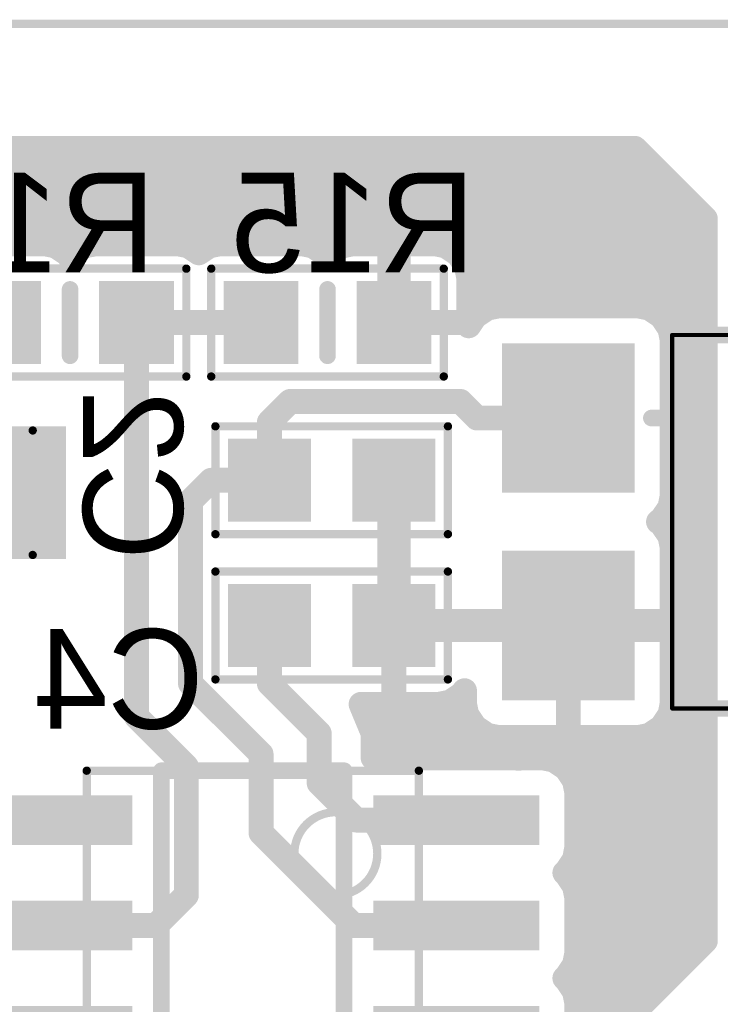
# Model space of a CAD drawing. Extents: x 99.9 to 148.1, y 49.9 to 76.1.
# Tile 5 of 7: x 116.7 to 125.1, y 64.2 to 76. Entities that reach past the tile are written whole.
import ezdxf

# ---------------------------------------------------------------- set-up
doc = ezdxf.new("R2010")
doc.units = 0
for name, color, linetype in [('Board', 3, 'CONTINUOUS'), ('Bot_Assy_SMD', 26, 'CONTINUOUS'), ('Bot_Attr_SMD', 24, 'CONTINUOUS'), ('Bot_Silk', 7, 'CONTINUOUS'), ('Bottom', 2, 'CONTINUOUS')]:
    doc.layers.add(name, color=color, linetype=linetype)

# ---------------------------------------------------------------- blocks, each defined once
blk = doc.blocks.new('UNIT_DISC')
at = {"linetype": 'CONTINUOUS', "const_width": 0.5}
blk.add_lwpolyline([(0.25, 0, 1), (-0.25, 0, 1)], format="xyb", close=True, dxfattribs=at)
blk = doc.blocks.new('RESC1608X55N_776')
at = {"layer": 'Bot_Assy_SMD', "linetype": 'CONTINUOUS', "const_width": 0.1}
for points in [[(115.9, 73.05), (118.7, 73.05)], [(115.9, 71.75), (115.9, 73.05)], [(118.7, 73.05), (118.7, 71.75)], [(118.7, 71.75), (115.9, 71.75)]]:
    blk.add_lwpolyline(points, dxfattribs=at)
at = {"layer": 'Bot_Silk', "linetype": 'CONTINUOUS', "const_width": 0.2}
blk.add_lwpolyline([(117.3, 72), (117.3, 72.8)], dxfattribs=at)
at = {"layer": 'Bot_Assy_SMD', "xscale": 0.1, "yscale": 0.1, "zscale": 0.1}
for p in [(115.9, 73.05), (115.9, 73.05), (118.7, 73.05), (118.7, 73.05), (115.9, 71.75), (115.9, 71.75), (118.7, 71.75), (118.7, 71.75)]:
    blk.add_blockref('UNIT_DISC', p, dxfattribs=at)
at = {"layer": 'Bot_Silk', "xscale": 0.2, "yscale": 0.2, "zscale": 0.2}
for p in [(117.3, 72.8), (117.3, 72)]:
    blk.add_blockref('UNIT_DISC', p, dxfattribs=at)
blk = doc.blocks.new('SHAPE_SQ_393_354_0_0_0_0')
blk.add_solid([(-0.5, -0.45), (0.5, -0.45), (-0.5, 0.45), (0.5, 0.45)])
blk = doc.blocks.new('10x0924_F')
at = {"layer": 'Bottom'}
blk.add_blockref('SHAPE_SQ_393_354_0_0_0_0', (0, 0), dxfattribs=at)
blk = doc.blocks.new('10x0930_F')
at = {"layer": 'Bottom'}
blk.add_blockref('SHAPE_SQ_393_354_0_0_0_0', (0, 0), dxfattribs=at)
blk = doc.blocks.new('R16')
blk.add_blockref('RESC1608X55N_776', (0, 0))
at = {"rotation": -270}
for name, p in [('10x0930_F', (116.5, 72.4)), ('10x0924_F', (118.1, 72.4))]:
    blk.add_blockref(name, p, dxfattribs=at)
at = {"layer": 'Bot_Attr_SMD', "text_generation_flag": 2}
blk.add_text('R16', height=1.2, dxfattribs=at).set_placement((118.32967, 73.00625))
blk = doc.blocks.new('RESMELF3614X150N_1117')
at = {"layer": 'Bot_Assy_SMD', "linetype": 'CONTINUOUS', "const_width": 0.1}
for points in [[(113.05, 69.6), (113.05, 71.1)], [(113.05, 71.1), (116.85, 71.1)], [(116.85, 71.1), (116.85, 69.6)], [(116.85, 69.6), (113.05, 69.6)]]:
    blk.add_lwpolyline(points, dxfattribs=at)
at = {"layer": 'Bot_Silk', "linetype": 'CONTINUOUS', "const_width": 0.2}
for points in [[(115.35, 71.1), (114.55, 71.1)], [(115.35, 69.6), (114.55, 69.6)]]:
    blk.add_lwpolyline(points, dxfattribs=at)
at = {"layer": 'Bot_Assy_SMD', "xscale": 0.1, "yscale": 0.1, "zscale": 0.1}
for p in [(113.05, 71.1), (113.05, 71.1), (116.85, 71.1), (116.85, 71.1), (113.05, 69.6), (113.05, 69.6), (116.85, 69.6), (116.85, 69.6)]:
    blk.add_blockref('UNIT_DISC', p, dxfattribs=at)
at = {"layer": 'Bot_Silk', "xscale": 0.2, "yscale": 0.2, "zscale": 0.2}
for p in [(114.55, 71.1), (115.35, 71.1), (114.55, 69.6), (115.35, 69.6)]:
    blk.add_blockref('UNIT_DISC', p, dxfattribs=at)
blk = doc.blocks.new('SHAPE_SQ_629_590_0_0_0_0')
blk.add_solid([(-0.8, -0.75), (0.8, -0.75), (-0.8, 0.75), (0.8, 0.75)])
blk = doc.blocks.new('PADSTYLE_1__2_25_F')
at = {"layer": 'Bottom'}
blk.add_blockref('SHAPE_SQ_629_590_0_0_0_0', (0, 0), dxfattribs=at)
blk = doc.blocks.new('PADSTYLE_1__2_30_F')
at = {"layer": 'Bottom'}
blk.add_blockref('SHAPE_SQ_629_590_0_0_0_0', (0, 0), dxfattribs=at)
blk = doc.blocks.new('R10')
blk.add_blockref('RESMELF3614X150N_1117', (0, 0))
at = {"rotation": -90}
for name, p in [('PADSTYLE_1__2_30_F', (113.4, 70.35)), ('PADSTYLE_1__2_25_F', (116.5, 70.35))]:
    blk.add_blockref(name, p, dxfattribs=at)
at = {"layer": 'Bot_Attr_SMD', "text_generation_flag": 2}
blk.add_text('R10', height=1.2, dxfattribs=at).set_placement((115.17967, 71.25625))
blk = doc.blocks.new('RESC1608X55N_1137')
at = {"layer": 'Bot_Assy_SMD', "linetype": 'CONTINUOUS', "const_width": 0.1}
for points in [[(119, 73.05), (121.8, 73.05)], [(119, 71.75), (119, 73.05)], [(121.8, 73.05), (121.8, 71.75)], [(121.8, 71.75), (119, 71.75)]]:
    blk.add_lwpolyline(points, dxfattribs=at)
at = {"layer": 'Bot_Silk', "linetype": 'CONTINUOUS', "const_width": 0.2}
blk.add_lwpolyline([(120.4, 72.8), (120.4, 72)], dxfattribs=at)
at = {"layer": 'Bot_Assy_SMD', "xscale": 0.1, "yscale": 0.1, "zscale": 0.1}
for p in [(119, 73.05), (119, 73.05), (121.8, 73.05), (121.8, 73.05), (119, 71.75), (119, 71.75), (121.8, 71.75), (121.8, 71.75)]:
    blk.add_blockref('UNIT_DISC', p, dxfattribs=at)
at = {"layer": 'Bot_Silk', "xscale": 0.2, "yscale": 0.2, "zscale": 0.2}
for p in [(120.4, 72.8), (120.4, 72)]:
    blk.add_blockref('UNIT_DISC', p, dxfattribs=at)
blk = doc.blocks.new('10x0914_F')
at = {"layer": 'Bottom'}
blk.add_blockref('SHAPE_SQ_393_354_0_0_0_0', (0, 0), dxfattribs=at)
blk = doc.blocks.new('R15')
blk.add_blockref('RESC1608X55N_1137', (0, 0))
at = {"rotation": -90}
for name, p in [('10x0924_F', (119.6, 72.4)), ('10x0914_F', (121.2, 72.4))]:
    blk.add_blockref(name, p, dxfattribs=at)
at = {"layer": 'Bot_Attr_SMD', "text_generation_flag": 2}
blk.add_text('R15', height=1.2, dxfattribs=at).set_placement((122.17967, 73.00625))
blk = doc.blocks.new('CAPC1608X90N_1156')
at = {"layer": 'Bot_Assy_SMD', "linetype": 'CONTINUOUS', "const_width": 0.1}
for points in [[(119.05, 69.85), (119.05, 71.15)], [(119.05, 71.15), (121.85, 71.15)], [(121.85, 71.15), (121.85, 69.85)], [(121.85, 69.85), (119.05, 69.85)]]:
    blk.add_lwpolyline(points, dxfattribs=at)
at = {"layer": 'Bot_Assy_SMD', "xscale": 0.1, "yscale": 0.1, "zscale": 0.1}
for p in [(119.05, 71.15), (119.05, 71.15), (121.85, 71.15), (121.85, 71.15), (119.05, 69.85), (119.05, 69.85), (121.85, 69.85), (121.85, 69.85)]:
    blk.add_blockref('UNIT_DISC', p, dxfattribs=at)
blk = doc.blocks.new('SHAPE_SQ_393_393_0_0_0_0')
blk.add_solid([(-0.5, -0.5), (0.5, -0.5), (-0.5, 0.5), (0.5, 0.5)])
blk = doc.blocks.new('10x1026_F')
at = {"layer": 'Bottom'}
blk.add_blockref('SHAPE_SQ_393_393_0_0_0_0', (0, 0), dxfattribs=at)
blk = doc.blocks.new('10x1014_F')
at = {"layer": 'Bottom'}
blk.add_blockref('SHAPE_SQ_393_393_0_0_0_0', (0, 0), dxfattribs=at)
blk = doc.blocks.new('C2')
for name, p in [('CAPC1608X90N_1156', (0, 0)), ('10x1026_F', (119.7, 70.5)), ('10x1014_F', (121.2, 70.5))]:
    blk.add_blockref(name, p)
at = {"layer": 'Bot_Attr_SMD', "text_generation_flag": 2}
blk.add_text('C2', height=1.2, rotation=-90, dxfattribs=at).set_placement((117.45625, 69.53907))
blk = doc.blocks.new('CAPC1608X90N_1342')
at = {"layer": 'Bot_Assy_SMD', "linetype": 'CONTINUOUS', "const_width": 0.1}
for points in [[(119.05, 68.1), (119.05, 69.4)], [(119.05, 69.4), (121.85, 69.4)], [(121.85, 69.4), (121.85, 68.1)], [(121.85, 68.1), (119.05, 68.1)]]:
    blk.add_lwpolyline(points, dxfattribs=at)
at = {"layer": 'Bot_Assy_SMD', "xscale": 0.1, "yscale": 0.1, "zscale": 0.1}
for p in [(119.05, 69.4), (119.05, 69.4), (121.85, 69.4), (121.85, 69.4), (119.05, 68.1), (119.05, 68.1), (121.85, 68.1), (121.85, 68.1)]:
    blk.add_blockref('UNIT_DISC', p, dxfattribs=at)
blk = doc.blocks.new('10x1027_F')
at = {"layer": 'Bottom'}
blk.add_blockref('SHAPE_SQ_393_393_0_0_0_0', (0, 0), dxfattribs=at)
blk = doc.blocks.new('C4')
for name, p in [('CAPC1608X90N_1342', (0, 0)), ('10x1027_F', (119.7, 68.75)), ('10x1014_F', (121.2, 68.75))]:
    blk.add_blockref(name, p)
at = {"layer": 'Bot_Attr_SMD', "text_generation_flag": 2}
blk.add_text('C4', height=1.2, dxfattribs=at).set_placement((118.91092, 67.50625))
blk = doc.blocks.new('SOIC127P600X175_8N_1518')
at = {"layer": 'Bot_Assy_SMD', "linetype": 'CONTINUOUS', "const_width": 0.1}
for points in [[(117.5, 62), (117.5, 67)], [(117.5, 67), (121.5, 67)], [(121.5, 67), (121.5, 62)], [(121.5, 62), (117.5, 62)]]:
    blk.add_lwpolyline(points, dxfattribs=at)
blk.add_lwpolyline([(120, 66, 1), (121, 66, 1)], format="xyb", close=True, dxfattribs=at)
at = {"layer": 'Bot_Silk', "linetype": 'CONTINUOUS', "const_width": 0.25}
blk.add_lwpolyline([(122.575, 67.25, 1), (122.825, 67.25, 1)], format="xyb", close=True, dxfattribs=at)
at = {"layer": 'Bot_Silk', "linetype": 'CONTINUOUS', "const_width": 0.2}
for points in [[(118.4, 62), (118.4, 67)], [(118.4, 67), (120.6, 67)], [(120.6, 66.6), (120.2, 67)], [(120.6, 66.7), (120.3, 67)], [(120.6, 66.8), (120.4, 67)], [(120.6, 66.9), (120.5, 67)], [(120.6, 67), (120.6, 62)], [(120.6, 62), (118.4, 62)]]:
    blk.add_lwpolyline(points, dxfattribs=at)
at = {"layer": 'Bot_Assy_SMD', "xscale": 0.1, "yscale": 0.1, "zscale": 0.1}
for p in [(117.5, 67), (117.5, 67), (121.5, 67), (121.5, 67), (117.5, 62), (117.5, 62), (121.5, 62), (121.5, 62)]:
    blk.add_blockref('UNIT_DISC', p, dxfattribs=at)
at = {"layer": 'Bot_Silk', "xscale": 0.2, "yscale": 0.2, "zscale": 0.2}
for p in [(118.4, 67), (118.4, 67), (120.2, 67), (120.3, 67), (120.4, 67), (120.5, 67), (120.6, 67), (120.6, 67), (120.6, 66.9), (120.6, 66.8), (120.6, 66.7), (120.6, 66.6), (118.4, 62), (118.4, 62), (120.6, 62), (120.6, 62)]:
    blk.add_blockref('UNIT_DISC', p, dxfattribs=at)
blk = doc.blocks.new('SHAPE_SQ_787_236_0_0_0_0')
blk.add_solid([(-1, -0.3), (1, -0.3), (-1, 0.3), (1, 0.3)])
blk = doc.blocks.new('20X06A22_F')
at = {"layer": 'Bot_Assy_SMD'}
blk.add_blockref('SHAPE_SQ_787_236_0_0_0_0', (0, 0), dxfattribs=at)
at = {"layer": 'Bottom'}
blk.add_blockref('SHAPE_SQ_787_236_0_0_0_0', (0, 0), dxfattribs=at)
blk = doc.blocks.new('20X06A14_F')
at = {"layer": 'Bot_Assy_SMD'}
blk.add_blockref('SHAPE_SQ_787_236_0_0_0_0', (0, 0), dxfattribs=at)
at = {"layer": 'Bottom'}
blk.add_blockref('SHAPE_SQ_787_236_0_0_0_0', (0, 0), dxfattribs=at)
blk = doc.blocks.new('20X06A27_F')
at = {"layer": 'Bot_Assy_SMD'}
blk.add_blockref('SHAPE_SQ_787_236_0_0_0_0', (0, 0), dxfattribs=at)
at = {"layer": 'Bottom'}
blk.add_blockref('SHAPE_SQ_787_236_0_0_0_0', (0, 0), dxfattribs=at)
blk = doc.blocks.new('20X06A26_F')
at = {"layer": 'Bot_Assy_SMD'}
blk.add_blockref('SHAPE_SQ_787_236_0_0_0_0', (0, 0), dxfattribs=at)
at = {"layer": 'Bottom'}
blk.add_blockref('SHAPE_SQ_787_236_0_0_0_0', (0, 0), dxfattribs=at)
blk = doc.blocks.new('20X06A2_F')
at = {"layer": 'Bot_Assy_SMD'}
blk.add_blockref('SHAPE_SQ_787_236_0_0_0_0', (0, 0), dxfattribs=at)
at = {"layer": 'Bottom'}
blk.add_blockref('SHAPE_SQ_787_236_0_0_0_0', (0, 0), dxfattribs=at)
blk = doc.blocks.new('20X06A23_F')
at = {"layer": 'Bot_Assy_SMD'}
blk.add_blockref('SHAPE_SQ_787_236_0_0_0_0', (0, 0), dxfattribs=at)
at = {"layer": 'Bottom'}
blk.add_blockref('SHAPE_SQ_787_236_0_0_0_0', (0, 0), dxfattribs=at)
blk = doc.blocks.new('20X06A24_F')
at = {"layer": 'Bot_Assy_SMD'}
blk.add_blockref('SHAPE_SQ_787_236_0_0_0_0', (0, 0), dxfattribs=at)
at = {"layer": 'Bottom'}
blk.add_blockref('SHAPE_SQ_787_236_0_0_0_0', (0, 0), dxfattribs=at)
blk = doc.blocks.new('20X06A_F')
at = {"layer": 'Bot_Assy_SMD'}
blk.add_blockref('SHAPE_SQ_787_236_0_0_0_0', (0, 0), dxfattribs=at)
at = {"layer": 'Bottom'}
blk.add_blockref('SHAPE_SQ_787_236_0_0_0_0', (0, 0), dxfattribs=at)
blk = doc.blocks.new('DA1')
for name, p in [('SOIC127P600X175_8N_1518', (0, 0)), ('20X06A_F', (117.05, 66.405)), ('20X06A27_F', (121.95, 66.405)), ('20X06A24_F', (117.05, 65.135)), ('20X06A26_F', (121.95, 65.135)), ('20X06A23_F', (117.05, 63.865)), ('20X06A22_F', (121.95, 63.865)), ('20X06A2_F', (117.05, 62.595)), ('20X06A14_F', (121.95, 62.595))]:
    blk.add_blockref(name, p)
at = {"layer": 'Bot_Attr_SMD', "text_generation_flag": 2}
blk.add_text('DA1', height=1.2, dxfattribs=at).set_placement((123.28281, 60.20625))
blk = doc.blocks.new('OPTO_FIRECHILD_H11A817S_1581')
at = {"layer": 'Bot_Assy_SMD', "linetype": 'CONTINUOUS', "const_width": 0.05}
for points in [[(124.55, 72.25), (124.55, 67.75)], [(131.05, 72.25), (124.55, 72.25)], [(130.55, 72.25), (130.55, 67.75)], [(131.05, 67.75), (131.05, 72.25)], [(124.55, 67.75), (131.05, 67.75)]]:
    blk.add_lwpolyline(points, dxfattribs=at)
at = {"layer": 'Bot_Silk', "linetype": 'CONTINUOUS', "const_width": 0.2}
for points in [[(124.55, 67.75), (124.55, 72.25)], [(124.55, 72.25), (131.05, 72.25)], [(130.55, 72.25), (130.55, 67.75)], [(131.05, 72.25), (131.05, 67.75)], [(124.55, 71.25), (124.3, 71.25)], [(131.3, 71.25), (131.05, 71.25)], [(124.55, 68.75), (124.3, 68.75)], [(131.3, 68.75), (131.05, 68.75)], [(131.05, 67.75), (124.55, 67.75)]]:
    blk.add_lwpolyline(points, dxfattribs=at)
at = {"layer": 'Bot_Assy_SMD', "xscale": 0.05, "yscale": 0.05, "zscale": 0.05}
for p in [(124.55, 72.25), (124.55, 72.25), (130.55, 72.25), (131.05, 72.25), (131.05, 72.25), (124.55, 67.75), (124.55, 67.75), (130.55, 67.75), (131.05, 67.75), (131.05, 67.75)]:
    blk.add_blockref('UNIT_DISC', p, dxfattribs=at)
at = {"layer": 'Bot_Silk', "xscale": 0.2, "yscale": 0.2, "zscale": 0.2}
for p in [(124.55, 72.25), (124.55, 72.25), (130.55, 72.25), (131.05, 72.25), (131.05, 72.25), (124.3, 71.25), (124.55, 71.25), (131.05, 71.25), (131.3, 71.25), (124.3, 68.75), (124.55, 68.75), (131.05, 68.75), (131.3, 68.75), (124.55, 67.75), (124.55, 67.75), (130.55, 67.75), (131.05, 67.75), (131.05, 67.75)]:
    blk.add_blockref('UNIT_DISC', p, dxfattribs=at)
blk = doc.blocks.new('SHAPE_SQ_629_708_0_0_0_0')
blk.add_solid([(-0.8, -0.9), (0.8, -0.9), (-0.8, 0.9), (0.8, 0.9)])
blk = doc.blocks.new('16x18a26_F')
at = {"layer": 'Bot_Assy_SMD'}
blk.add_blockref('SHAPE_SQ_629_708_0_0_0_0', (0, 0), dxfattribs=at)
at = {"layer": 'Bottom'}
blk.add_blockref('SHAPE_SQ_629_708_0_0_0_0', (0, 0), dxfattribs=at)
blk = doc.blocks.new('16x18a14_F')
at = {"layer": 'Bot_Assy_SMD'}
blk.add_blockref('SHAPE_SQ_629_708_0_0_0_0', (0, 0), dxfattribs=at)
at = {"layer": 'Bottom'}
blk.add_blockref('SHAPE_SQ_629_708_0_0_0_0', (0, 0), dxfattribs=at)
blk = doc.blocks.new('16x18a5_F')
at = {"layer": 'Bot_Assy_SMD'}
blk.add_blockref('SHAPE_SQ_629_708_0_0_0_0', (0, 0), dxfattribs=at)
at = {"layer": 'Bottom'}
blk.add_blockref('SHAPE_SQ_629_708_0_0_0_0', (0, 0), dxfattribs=at)
blk = doc.blocks.new('16x18a4_F')
at = {"layer": 'Bot_Assy_SMD'}
blk.add_blockref('SHAPE_SQ_629_708_0_0_0_0', (0, 0), dxfattribs=at)
at = {"layer": 'Bottom'}
blk.add_blockref('SHAPE_SQ_629_708_0_0_0_0', (0, 0), dxfattribs=at)
blk = doc.blocks.new('DA2')
for name, p in [('OPTO_FIRECHILD_H11A817S_1581', (0, 0)), ('16x18a26_F', (123.3, 71.25)), ('16x18a5_F', (132.3, 71.25)), ('16x18a14_F', (123.3, 68.75)), ('16x18a4_F', (132.3, 68.75))]:
    blk.add_blockref(name, p)
at = {"layer": 'Bot_Attr_SMD', "text_generation_flag": 2}
blk.add_text('DA2', height=1.2, dxfattribs=at).set_placement((129.23281, 72.35625))
blk = doc.blocks.new('CUPOUR_L2_F0_TT90_2419')
at = {"layer": 'Bottom', "linetype": 'CONTINUOUS', "const_width": 0.3}
for points in [[(124.1, 74.5), (114, 74.5)], [(124.95, 73.65), (124.1, 74.5)], [(113.97965, 74.47965), (124.12035, 74.47965)], [(113.75465, 74.25465), (124.34535, 74.25465)], [(113.52965, 74.02965), (124.57035, 74.02965)], [(113.30465, 73.80465), (124.79535, 73.80465)], [(113.07965, 73.57965), (124.95, 73.57965)], [(124.95, 64.95), (124.95, 73.65)], [(112.85465, 73.35465), (124.95, 73.35465)], [(116.00568, 73.35), (116.99432, 73.35)], [(116.99432, 73.35), (117.12558, 73.32389)], [(117.12558, 73.32389), (117.27443, 73.22443)], [(117.32557, 73.22443), (117.47442, 73.32389)], [(117.47442, 73.32389), (117.60568, 73.35)], [(117.60568, 73.35), (118.59432, 73.35)], [(118.59432, 73.35), (118.72558, 73.32389)], [(118.72558, 73.32389), (118.85, 73.24075)], [(118.85, 73.24075), (118.97442, 73.32389)], [(118.97442, 73.32389), (119.10568, 73.35)], [(119.10568, 73.35), (120.09432, 73.35)], [(120.09432, 73.35), (120.22558, 73.32389)], [(120.22558, 73.32389), (120.37443, 73.22443)], [(120.42557, 73.22443), (120.57442, 73.32389)], [(120.57442, 73.32389), (120.70568, 73.35)], [(120.70568, 73.35), (121.69432, 73.35)], [(121.2, 72.55), (121.2, 73.35)], [(121.69432, 73.35), (121.82558, 73.32389)], [(121.82558, 73.32389), (121.97443, 73.22443)], [(117.27443, 73.22443), (117.3, 73.18616)], [(117.3, 73.18616), (117.32557, 73.22443)], [(120.37443, 73.22443), (120.4, 73.18616)], [(120.4, 73.18616), (120.42557, 73.22443)], [(121.97443, 73.22443), (122.07389, 73.07558)], [(122.03776, 73.12965), (124.95, 73.12965)], [(122.07389, 73.07558), (122.1, 72.94432)], [(122.1, 72.94432), (122.1, 72.36133)], [(122.1, 72.90465), (124.95, 72.90465)], [(122.1, 72.67965), (124.95, 72.67965)], [(122.32442, 72.57389), (122.45568, 72.6)], [(122.45568, 72.6), (124.14432, 72.6)], [(124.14432, 72.6), (124.27558, 72.57389)], [(122.1, 72.36133), (122.17557, 72.47443)], [(122.17557, 72.47443), (122.32442, 72.57389)], [(124.27558, 72.57389), (124.42443, 72.47443)], [(124.42443, 72.47443), (124.52389, 72.32558)], [(121.35, 72.4), (122.1, 72.4)], [(122.1, 72.45465), (122.16235, 72.45465)], [(124.43764, 72.45465), (124.95, 72.45465)], [(124.52389, 72.32558), (124.55, 72.19432)], [(124.54297, 72.22965), (124.95, 72.22965)], [(124.55, 72.19432), (124.55, 70.30568)], [(124.55, 72.00465), (124.95, 72.00465)], [(124.55, 71.77965), (124.95, 71.77965)], [(124.55, 71.55465), (124.95, 71.55465)], [(124.55, 71.32965), (124.95, 71.32965)], [(124.55, 71.10465), (124.95, 71.10465)], [(124.55, 70.87965), (124.95, 70.87965)], [(124.55, 70.65465), (124.95, 70.65465)], [(124.55, 70.42965), (124.95, 70.42965)], [(124.55, 70.30568), (124.52389, 70.17442)], [(124.52389, 70.17442), (124.42443, 70.02557)], [(124.5299, 70.20465), (124.95, 70.20465)], [(124.42443, 70.02557), (124.38616, 70)], [(124.38616, 70), (124.42443, 69.97443)], [(124.41661, 69.97965), (124.95, 69.97965)], [(124.42443, 69.97443), (124.52389, 69.82558)], [(124.52389, 69.82558), (124.55, 69.69432)], [(124.53799, 69.75465), (124.95, 69.75465)], [(124.55, 69.69432), (124.55, 67.80568)], [(124.55, 69.52965), (124.95, 69.52965)], [(124.55, 69.30465), (124.95, 69.30465)], [(124.55, 69.07965), (124.95, 69.07965)], [(124.55, 68.85465), (124.95, 68.85465)], [(123.45, 68.75), (124.55, 68.75)], [(121.2, 68.6), (121.2, 67.8)], [(123.3, 68.6), (123.3, 67.4)], [(124.55, 68.62965), (124.95, 68.62965)], [(124.55, 68.40465), (124.95, 68.40465)], [(124.55, 68.17965), (124.95, 68.17965)], [(122.05, 67.96384), (122.02443, 67.92557)], [(122.05, 67.80568), (122.05, 67.96384)], [(122.02443, 67.92557), (121.87558, 67.82611)], [(122.04385, 67.95465), (122.05, 67.95465)], [(124.55, 67.95465), (124.95, 67.95465)], [(121.74432, 67.8), (120.80446, 67.8)], [(120.80446, 67.8), (120.94944, 67.45)], [(120.8336, 67.72965), (122.06512, 67.72965)], [(121.87558, 67.82611), (121.74432, 67.8)], [(122.07611, 67.67442), (122.05, 67.80568)], [(124.55, 67.80568), (124.52389, 67.67442)], [(124.53487, 67.72965), (124.95, 67.72965)], [(122.17557, 67.52557), (122.07611, 67.67442)], [(124.52389, 67.67442), (124.42443, 67.52557)], [(120.9268, 67.50465), (122.20687, 67.50465)], [(122.32442, 67.42611), (122.17557, 67.52557)], [(124.42443, 67.52557), (124.27558, 67.42611)], [(124.39312, 67.50465), (124.95, 67.50465)], [(120.94944, 67.45), (120.94944, 67.155)], [(122.45568, 67.4), (122.32442, 67.42611)], [(124.14432, 67.4), (122.45568, 67.4)], [(124.27558, 67.42611), (124.14432, 67.4)], [(120.94944, 67.27965), (124.95, 67.27965)], [(120.94944, 67.155), (122.99432, 67.155)], [(122.99432, 67.155), (123.12558, 67.12889)], [(123.12558, 67.12889), (123.27443, 67.02943)], [(123.23668, 67.05465), (124.95, 67.05465)], [(123.27443, 67.02943), (123.37389, 66.88058)], [(123.37389, 66.88058), (123.4, 66.74932)], [(123.38402, 66.82965), (124.95, 66.82965)], [(123.4, 66.74932), (123.4, 66.06068)], [(123.4, 66.60465), (124.95, 66.60465)], [(123.4, 66.37965), (124.95, 66.37965)], [(123.4, 66.06068), (123.37389, 65.92942)], [(123.4, 66.15465), (124.95, 66.15465)], [(123.37389, 65.92942), (123.27443, 65.78057)], [(123.37393, 65.92965), (124.95, 65.92965)], [(123.27443, 65.78057), (123.25861, 65.77)], [(123.25861, 65.77), (123.27443, 65.75943)], [(123.27443, 65.75943), (123.37389, 65.61058)], [(123.31103, 65.70465), (124.95, 65.70465)], [(123.37389, 65.61058), (123.4, 65.47932)], [(123.39993, 65.47965), (124.95, 65.47965)], [(123.4, 65.47932), (123.4, 64.79068)], [(123.4, 65.25465), (124.95, 65.25465)], [(123.4, 65.02965), (124.95, 65.02965)], [(123.7, 63.7), (124.95, 64.95)], [(123.4, 64.79068), (123.37389, 64.65942)], [(123.4, 64.80465), (124.80465, 64.80465)], [(123.37389, 64.65942), (123.27443, 64.51057)], [(123.32058, 64.57965), (124.57965, 64.57965)], [(123.27443, 64.51057), (123.25861, 64.5)], [(123.25861, 64.5), (123.27443, 64.48943)], [(123.27443, 64.48943), (123.37389, 64.34058)], [(123.36448, 64.35465), (124.35465, 64.35465)], [(123.37389, 64.34058), (123.4, 64.20932)], [(123.4, 64.20932), (123.4, 63.52068)], [(123.4, 64.12965), (124.12965, 64.12965)]]:
    blk.add_lwpolyline(points, dxfattribs=at)
at = {"layer": 'Bottom', "xscale": 0.3, "yscale": 0.3, "zscale": 0.3}
for p in [(124.1, 74.5), (124.1, 74.5), (124.12035, 74.47965), (124.34535, 74.25465), (124.57035, 74.02965), (124.79535, 73.80465), (124.95, 73.65), (124.95, 73.65), (124.95, 73.57965), (116.99432, 73.35), (116.99432, 73.35), (117.12558, 73.32389), (117.12558, 73.32389), (117.47442, 73.32389), (117.47442, 73.32389), (117.60568, 73.35), (117.60568, 73.35), (118.59432, 73.35), (118.59432, 73.35), (118.72558, 73.32389), (118.72558, 73.32389), (118.97442, 73.32389), (118.97442, 73.32389), (119.10568, 73.35), (119.10568, 73.35), (120.09432, 73.35), (120.09432, 73.35), (120.22558, 73.32389), (120.22558, 73.32389), (120.57442, 73.32389), (120.57442, 73.32389), (120.70568, 73.35), (120.70568, 73.35), (121.2, 73.35), (121.69432, 73.35), (121.69432, 73.35), (121.82558, 73.32389), (121.82558, 73.32389), (124.95, 73.35465), (117.27443, 73.22443), (117.27443, 73.22443), (117.3, 73.18616), (117.3, 73.18616), (117.32557, 73.22443), (117.32557, 73.22443), (118.85, 73.24075), (118.85, 73.24075), (120.37443, 73.22443), (120.37443, 73.22443), (120.4, 73.18616), (120.4, 73.18616), (120.42557, 73.22443), (120.42557, 73.22443), (121.97443, 73.22443), (121.97443, 73.22443), (122.03776, 73.12965), (122.07389, 73.07558), (122.07389, 73.07558), (124.95, 73.12965), (122.1, 72.94432), (122.1, 72.94432), (122.1, 72.90465), (124.95, 72.90465), (122.1, 72.67965), (122.45568, 72.6), (122.45568, 72.6), (124.14432, 72.6), (124.14432, 72.6), (124.95, 72.67965), (121.2, 72.55), (122.17557, 72.47443), (122.17557, 72.47443), (122.32442, 72.57389), (122.32442, 72.57389), (124.27558, 72.57389), (124.27558, 72.57389), (124.42443, 72.47443), (124.42443, 72.47443), (121.35, 72.4), (122.1, 72.45465), (122.1, 72.4), (122.1, 72.36133), (122.1, 72.36133), (122.16235, 72.45465), (124.43764, 72.45465), (124.95, 72.45465), (124.52389, 72.32558), (124.52389, 72.32558), (124.54297, 72.22965), (124.95, 72.22965), (124.55, 72.19432), (124.55, 72.19432), (124.55, 72.00465), (124.95, 72.00465), (124.55, 71.77965), (124.95, 71.77965), (124.55, 71.55465), (124.95, 71.55465), (124.55, 71.32965), (124.95, 71.32965), (124.55, 71.10465), (124.95, 71.10465), (124.55, 70.87965), (124.95, 70.87965), (124.55, 70.65465), (124.95, 70.65465), (124.55, 70.42965), (124.95, 70.42965), (124.55, 70.30568), (124.55, 70.30568), (124.52389, 70.17442), (124.52389, 70.17442), (124.5299, 70.20465), (124.95, 70.20465), (124.38616, 70), (124.38616, 70), (124.41661, 69.97965), (124.42443, 70.02557), (124.42443, 70.02557), (124.42443, 69.97443), (124.42443, 69.97443), (124.95, 69.97965), (124.52389, 69.82558), (124.52389, 69.82558), (124.53799, 69.75465), (124.95, 69.75465), (124.55, 69.69432), (124.55, 69.69432), (124.55, 69.52965), (124.95, 69.52965), (124.55, 69.30465), (124.95, 69.30465), (124.55, 69.07965), (124.95, 69.07965), (124.55, 68.85465), (124.95, 68.85465), (123.45, 68.75), (124.55, 68.75), (121.2, 68.6), (123.3, 68.6), (124.55, 68.62965), (124.95, 68.62965), (124.55, 68.40465), (124.95, 68.40465), (124.55, 68.17965), (124.95, 68.17965), (122.05, 67.96384), (122.05, 67.96384), (122.02443, 67.92557), (122.02443, 67.92557), (122.04385, 67.95465), (122.05, 67.95465), (124.55, 67.95465), (124.95, 67.95465), (120.80446, 67.8), (120.80446, 67.8), (120.8336, 67.72965), (121.2, 67.8), (121.74432, 67.8), (121.74432, 67.8), (121.87558, 67.82611), (121.87558, 67.82611), (122.05, 67.80568), (122.05, 67.80568), (122.06512, 67.72965), (124.53487, 67.72965), (124.55, 67.80568), (124.55, 67.80568), (124.95, 67.72965), (122.07611, 67.67442), (122.07611, 67.67442), (124.52389, 67.67442), (124.52389, 67.67442), (120.9268, 67.50465), (122.17557, 67.52557), (122.17557, 67.52557), (122.20687, 67.50465), (124.39312, 67.50465), (124.42443, 67.52557), (124.42443, 67.52557), (124.95, 67.50465), (120.94944, 67.45), (120.94944, 67.45), (122.32442, 67.42611), (122.32442, 67.42611), (122.45568, 67.4), (122.45568, 67.4), (123.3, 67.4), (124.14432, 67.4), (124.14432, 67.4), (124.27558, 67.42611), (124.27558, 67.42611), (120.94944, 67.27965), (124.95, 67.27965), (120.94944, 67.155), (120.94944, 67.155), (122.99432, 67.155), (122.99432, 67.155), (123.12558, 67.12889), (123.12558, 67.12889), (123.23668, 67.05465), (123.27443, 67.02943), (123.27443, 67.02943), (124.95, 67.05465), (123.37389, 66.88058), (123.37389, 66.88058), (123.38402, 66.82965), (124.95, 66.82965), (123.4, 66.74932), (123.4, 66.74932), (123.4, 66.60465), (124.95, 66.60465), (123.4, 66.37965), (124.95, 66.37965), (123.4, 66.15465), (123.4, 66.06068), (123.4, 66.06068), (124.95, 66.15465), (123.37389, 65.92942), (123.37389, 65.92942), (123.37393, 65.92965), (124.95, 65.92965), (123.25861, 65.77), (123.25861, 65.77), (123.27443, 65.78057), (123.27443, 65.78057), (123.27443, 65.75943), (123.27443, 65.75943), (123.31103, 65.70465), (124.95, 65.70465), (123.37389, 65.61058), (123.37389, 65.61058), (123.39993, 65.47965), (123.4, 65.47932), (123.4, 65.47932), (124.95, 65.47965), (123.4, 65.25465), (124.95, 65.25465), (123.4, 65.02965), (124.95, 65.02965), (124.95, 64.95), (124.95, 64.95), (123.4, 64.80465), (123.4, 64.79068), (123.4, 64.79068), (124.80465, 64.80465), (123.37389, 64.65942), (123.37389, 64.65942), (123.32058, 64.57965), (124.57965, 64.57965), (123.25861, 64.5), (123.25861, 64.5), (123.27443, 64.51057), (123.27443, 64.51057), (123.27443, 64.48943), (123.27443, 64.48943), (123.36448, 64.35465), (123.37389, 64.34058), (123.37389, 64.34058), (124.35465, 64.35465), (123.4, 64.20932), (123.4, 64.20932), (123.4, 64.12965), (124.12965, 64.12965)]:
    blk.add_blockref('UNIT_DISC', p, dxfattribs=at)

msp = doc.modelspace()

# ---------------------------------------------------------------- linework, layer by layer
at = {"layer": 'Board', "linetype": 'CONTINUOUS', "const_width": 0.1}
msp.add_lwpolyline([(148, 76), (100, 76)], dxfattribs=at)
at = {"layer": 'Bottom', "linetype": 'CONTINUOUS'}
for points, const_width in [([(121.2, 73.5), (113.7, 73.5)], 0.4), ([(121.2, 72.4), (121.2, 73.5)], 0.4), ([(121.2, 73.5), (123.75, 73.5)], 0.4), ([(123.75, 73.5), (124.75, 72.5)], 0.4), ([(124.75, 68.75), (124.75, 72.5)], 0.4), ([(119.6, 72.4), (118.1, 72.4)], 0.3), ([(118.1, 67.65), (118.1, 72.4)], 0.3), ([(119.7, 71.2), (119.95, 71.45)], 0.3), ([(122, 71.45), (119.95, 71.45)], 0.3), ([(122.2, 71.25), (122, 71.45)], 0.3), ([(119.7, 71.2), (119.7, 70.5)], 0.3), ([(122.2, 71.25), (123.3, 71.25)], 0.3), ([(119, 70.5), (118.75, 70.25)], 0.3), ([(119, 70.5), (119.7, 70.5)], 0.3), ([(121.2, 68.75), (121.2, 70.5)], 0.4), ([(118.75, 68.05), (118.75, 70.25)], 0.3), ([(121.2, 68.75), (123.3, 68.75)], 0.4), ([(123.3, 68.75), (124.75, 68.75)], 0.4), ([(124.75, 68.75), (124.75, 65)], 0.4), ([(119.7, 68.05), (119.7, 68.75)], 0.3), ([(118.75, 68.05), (119.6, 67.2)], 0.3), ([(119.7, 68.05), (120.3, 67.45)], 0.3), ([(118.7, 67.05), (118.1, 67.65)], 0.3), ([(120.3, 67.45), (120.3, 66.85)], 0.3), ([(119.6, 67.2), (119.6, 66.25)], 0.3), ([(118.7, 65.5), (118.7, 67.05)], 0.3), ([(120.745, 66.405), (120.3, 66.85)], 0.3), ([(121.95, 66.405), (120.745, 66.405)], 0.3), ([(120.715, 65.135), (119.6, 66.25)], 0.3), ([(118.335, 65.135), (118.7, 65.5)], 0.3), ([(117.05, 65.135), (118.335, 65.135)], 0.3), ([(121.95, 65.135), (120.715, 65.135)], 0.3), ([(124.75, 65), (123.5, 63.75)], 0.4)]:
    msp.add_lwpolyline(points, dxfattribs=dict(at, const_width=const_width))

# ---------------------------------------------------------------- block references
for name in ['CUPOUR_L2_F0_TT90_2419', 'R16', 'R15', 'DA2', 'R10', 'C2', 'C4', 'DA1']:
    msp.add_blockref(name, (0, 0))
at = {"layer": 'Bottom'}
for p, xscale, yscale, zscale in [((121.2, 73.5), 0.4, 0.4, 0.4), ((121.2, 73.5), 0.4, 0.4, 0.4), ((121.2, 73.5), 0.4, 0.4, 0.4), ((123.75, 73.5), 0.4, 0.4, 0.4), ((123.75, 73.5), 0.4, 0.4, 0.4), ((124.75, 72.5), 0.4, 0.4, 0.4), ((124.75, 72.5), 0.4, 0.4, 0.4), ((118.1, 72.4), 0.3, 0.3, 0.3), ((118.1, 72.4), 0.3, 0.3, 0.3), ((119.6, 72.4), 0.3, 0.3, 0.3), ((121.2, 72.4), 0.4, 0.4, 0.4), ((119.95, 71.45), 0.3, 0.3, 0.3), ((119.95, 71.45), 0.3, 0.3, 0.3), ((122, 71.45), 0.3, 0.3, 0.3), ((122, 71.45), 0.3, 0.3, 0.3), ((119.7, 71.2), 0.3, 0.3, 0.3), ((119.7, 71.2), 0.3, 0.3, 0.3), ((122.2, 71.25), 0.3, 0.3, 0.3), ((122.2, 71.25), 0.3, 0.3, 0.3), ((123.3, 71.25), 0.3, 0.3, 0.3), ((119, 70.5), 0.3, 0.3, 0.3), ((119, 70.5), 0.3, 0.3, 0.3), ((119.7, 70.5), 0.3, 0.3, 0.3), ((119.7, 70.5), 0.3, 0.3, 0.3), ((121.2, 70.5), 0.4, 0.4, 0.4), ((118.75, 70.25), 0.3, 0.3, 0.3), ((118.75, 70.25), 0.3, 0.3, 0.3), ((121.2, 68.75), 0.4, 0.4, 0.4), ((121.2, 68.75), 0.4, 0.4, 0.4), ((123.3, 68.75), 0.4, 0.4, 0.4), ((123.3, 68.75), 0.4, 0.4, 0.4), ((124.75, 68.75), 0.4, 0.4, 0.4), ((124.75, 68.75), 0.4, 0.4, 0.4), ((124.75, 68.75), 0.4, 0.4, 0.4), ((119.7, 68.75), 0.3, 0.3, 0.3), ((118.75, 68.05), 0.3, 0.3, 0.3), ((118.75, 68.05), 0.3, 0.3, 0.3), ((119.7, 68.05), 0.3, 0.3, 0.3), ((119.7, 68.05), 0.3, 0.3, 0.3), ((118.1, 67.65), 0.3, 0.3, 0.3), ((118.1, 67.65), 0.3, 0.3, 0.3), ((120.3, 67.45), 0.3, 0.3, 0.3), ((120.3, 67.45), 0.3, 0.3, 0.3), ((119.6, 67.2), 0.3, 0.3, 0.3), ((119.6, 67.2), 0.3, 0.3, 0.3), ((118.7, 67.05), 0.3, 0.3, 0.3), ((118.7, 67.05), 0.3, 0.3, 0.3), ((120.3, 66.85), 0.3, 0.3, 0.3), ((120.3, 66.85), 0.3, 0.3, 0.3), ((120.745, 66.405), 0.3, 0.3, 0.3), ((120.745, 66.405), 0.3, 0.3, 0.3), ((121.95, 66.405), 0.3, 0.3, 0.3), ((119.6, 66.25), 0.3, 0.3, 0.3), ((119.6, 66.25), 0.3, 0.3, 0.3), ((118.7, 65.5), 0.3, 0.3, 0.3), ((118.7, 65.5), 0.3, 0.3, 0.3), ((117.05, 65.135), 0.3, 0.3, 0.3), ((118.335, 65.135), 0.3, 0.3, 0.3), ((118.335, 65.135), 0.3, 0.3, 0.3), ((120.715, 65.135), 0.3, 0.3, 0.3), ((120.715, 65.135), 0.3, 0.3, 0.3), ((121.95, 65.135), 0.3, 0.3, 0.3), ((124.75, 65), 0.4, 0.4, 0.4), ((124.75, 65), 0.4, 0.4, 0.4)]:
    msp.add_blockref('UNIT_DISC', p, dxfattribs=dict(at, xscale=xscale, yscale=yscale, zscale=zscale))

doc.saveas('drawing.dxf')
